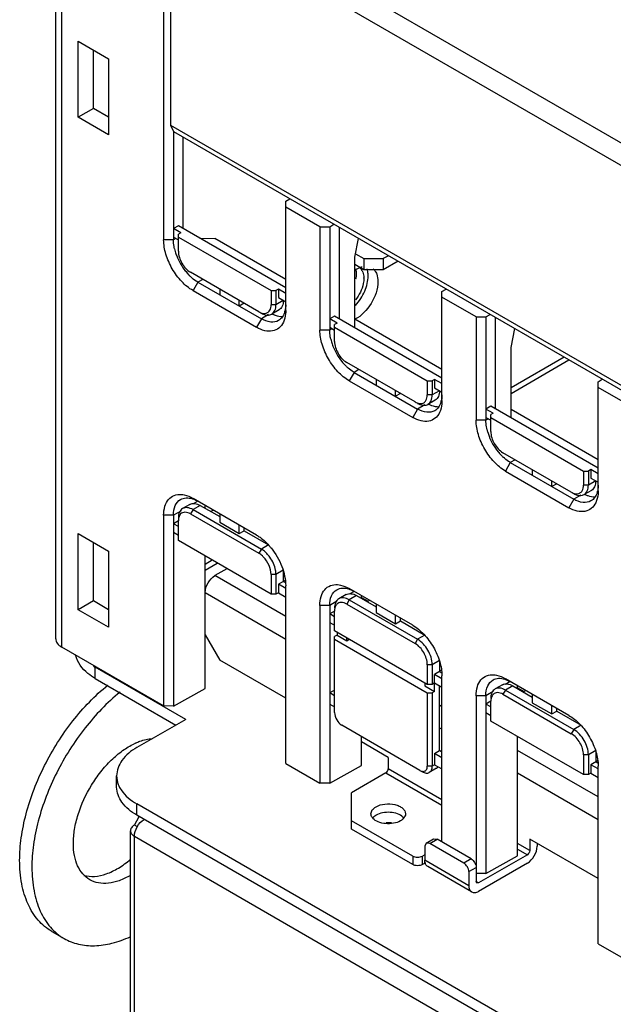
# Model space of a CAD drawing. Header units: millimetres. Extents: x 104 to 805, y 312 to 958.
# Tile 4 of 11: x 104 to 190, y 500 to 643. Entities that reach past the tile are written whole.
import ezdxf

# ---------------------------------------------------------------- set-up
doc = ezdxf.new("R2010")
doc.units = ezdxf.units.MM
doc.header["$LTSCALE"] = 82.53493
doc.layers.get('0').update_dxf_attribs({"linetype": 'CONTINUOUS'})

msp = doc.modelspace()

# ---------------------------------------------------------------- linework, layer by layer
at = {"color": 7, "linetype": 'Continuous'}
for p, q in [((295.49, 565.09), (110.93, 671.64)), ((109.52, 669.19), (294.07, 562.64)), ((109.43, 553.42), (109.43, 658.77)), ((110.31, 552.2), (110.31, 657.53)), ((125.07, 649.01), (125.07, 611.19)), ((126.13, 627.75), (126.13, 648.98)), ((112.7, 628.94), (112.7, 639.97)), ((112.7, 639.97), (117.09, 637.43)), ((114.9, 630.21), (114.9, 638.7)), ((117.09, 637.43), (117.09, 626.41)), ((114.9, 630.21), (112.7, 628.94)), ((117.09, 626.41), (112.7, 628.94)), ((117.09, 628.94), (114.9, 630.21)), ((126.55, 626.84), (126.13, 627.75)), ((209.57, 579.58), (126.13, 627.75)), ((126.49, 626.84), (126.49, 611.19)), ((209.99, 578.67), (126.55, 626.84)), ((127.9, 612.82), (127.9, 626.06)), ((142.75, 616.77), (143.36, 617.14)), ((142.75, 600.98), (142.75, 616.77)), ((147.7, 613.08), (142.75, 615.94)), ((127.2, 613.23), (126.49, 612.82)), ((142.75, 604.25), (127.2, 613.23)), ((149.12, 613.1), (149.72, 613.46)), ((127.55, 612.21), (126.49, 612.82)), ((127.55, 612.21), (127.2, 612)), ((127.2, 609.55), (127.2, 612)), ((147.7, 613.08), (149.12, 613.1)), ((147.7, 613.08), (147.7, 598.12)), ((149.12, 613.1), (149.12, 598.12)), ((150.53, 599.76), (150.53, 612.99)), ((126.49, 611.19), (125.07, 611.19)), ((126.49, 611.59), (127.2, 611.19)), ((126.84, 611.39), (126.49, 611.19)), ((127.2, 611.59), (140.63, 603.84)), ((130.33, 611.42), (132.5, 611.39)), ((142.75, 605.47), (132.5, 611.39)), ((152.78, 608.66), (153.31, 611.39)), ((152.88, 609.17), (154.07, 608.49)), ((152.78, 598.46), (152.78, 608.66)), ((154.07, 606.85), (152.78, 607.6)), ((154.07, 608.49), (154.07, 606.85)), ((154.07, 608.49), (156.89, 608.49)), ((157.62, 608.9), (156.89, 608.49)), ((156.89, 608.49), (156.89, 606.85)), ((159.03, 608.09), (156.89, 606.85)), ((138.86, 600.78), (128.96, 606.49)), ((156.89, 606.85), (154.07, 606.85)), ((130.02, 605.06), (129.32, 603.84)), ((130.73, 605.47), (130.02, 605.06)), ((130.02, 605.06), (139.22, 599.76)), ((129.32, 603.84), (138.51, 598.53)), ((133.21, 604.04), (133.21, 603.23)), ((140.63, 603.84), (140.63, 601.8)), ((140.63, 603.84), (141.34, 603.84)), ((141.69, 604.04), (141.34, 603.84)), ((141.34, 603.84), (141.34, 601.8)), ((141.69, 604.04), (141.69, 602.82)), ((142.75, 603.43), (141.69, 604.04)), ((165.38, 603.71), (165.99, 604.07)), ((165.38, 587.92), (165.38, 603.71)), ((136.03, 601.59), (136.03, 602.41)), ((136.74, 602), (136.03, 601.59)), ((142.4, 602.41), (141.34, 601.8)), ((141.69, 602.82), (142.75, 602.2)), ((170.33, 600.02), (165.38, 602.88)), ((141.34, 601.8), (140.63, 601.8)), ((141.78, 601.04), (140.72, 600.42)), ((171.74, 600.04), (172.35, 600.4)), ((139.22, 599.76), (138.51, 598.53)), ((140.26, 600.36), (139.22, 599.76)), ((149.82, 600.16), (149.12, 599.76)), ((150.18, 599.14), (149.12, 599.76)), ((165.38, 591.18), (149.82, 600.16)), ((150.18, 599.14), (149.82, 598.94)), ((165.38, 592.41), (152.78, 599.69)), ((170.33, 600.02), (171.74, 600.04)), ((170.33, 600.02), (170.33, 585.06)), ((171.74, 600.04), (171.74, 585.06)), ((173.16, 586.69), (173.16, 599.93)), ((149.12, 598.12), (147.7, 598.12)), ((149.12, 598.53), (149.82, 598.12)), ((149.47, 598.33), (149.12, 598.12)), ((149.82, 596.49), (149.82, 598.94)), ((149.82, 598.53), (163.26, 590.77)), ((175.4, 595.6), (175.93, 598.33)), ((175.4, 585.39), (175.4, 595.6)), ((161.49, 587.71), (151.59, 593.43)), ((183.07, 594.21), (175.4, 589.78)), ((175.4, 588.96), (183.78, 593.8)), ((152.65, 592), (151.94, 590.77)), ((153.36, 592.41), (152.65, 592)), ((152.65, 592), (161.84, 586.69)), ((151.94, 590.77), (161.14, 585.47)), ((155.83, 590.98), (155.83, 590.16)), ((163.26, 590.77), (163.26, 588.73)), ((163.26, 590.77), (163.97, 590.77)), ((164.32, 590.98), (163.97, 590.77)), ((163.97, 590.77), (163.97, 588.73)), ((164.32, 590.98), (164.32, 589.75)), ((165.38, 590.37), (164.32, 590.98)), ((188.01, 590.65), (188.61, 591.01)), ((188.01, 574.85), (188.01, 590.65)), ((158.66, 588.53), (158.66, 589.34)), ((165.03, 589.34), (163.97, 588.73)), ((164.32, 589.75), (165.38, 589.14)), ((192.96, 586.96), (188.01, 589.82)), ((159.37, 588.94), (158.66, 588.53)), ((163.97, 588.73), (163.26, 588.73)), ((164.4, 587.97), (163.34, 587.36)), ((161.84, 586.69), (161.14, 585.47)), ((162.89, 587.3), (161.84, 586.69)), ((172.45, 587.1), (171.74, 586.69)), ((172.8, 586.08), (171.74, 586.69)), ((188.01, 578.12), (172.45, 587.1)), ((188.01, 579.35), (175.4, 586.62)), ((171.74, 585.06), (170.33, 585.06)), ((171.74, 585.47), (172.45, 585.06)), ((172.1, 585.26), (171.74, 585.06)), ((172.8, 586.08), (172.45, 585.88)), ((172.45, 583.43), (172.45, 585.88)), ((172.45, 585.47), (185.89, 577.71)), ((184.12, 574.65), (174.22, 580.36)), ((175.99, 579.34), (175.28, 578.93)), ((175.28, 578.93), (174.57, 577.71)), ((174.57, 577.71), (183.76, 572.4)), ((175.28, 578.93), (184.47, 573.63)), ((178.46, 577.91), (178.46, 577.1)), ((185.89, 577.71), (185.89, 575.67)), ((185.89, 577.71), (186.59, 577.71)), ((186.95, 577.91), (186.59, 577.71)), ((186.59, 577.71), (186.59, 575.67)), ((186.95, 577.91), (186.95, 576.69)), ((188.01, 577.3), (186.95, 577.91)), ((181.29, 575.46), (181.29, 576.28)), ((187.65, 576.28), (186.59, 575.67)), ((186.95, 576.69), (188.01, 576.08)), ((182, 575.87), (181.29, 575.46)), ((186.59, 575.67), (185.89, 575.67)), ((187.03, 574.91), (185.97, 574.3)), ((138.51, 568.44), (129.32, 573.75)), ((130.02, 573.34), (129.33, 572.94)), ((184.47, 573.63), (183.76, 572.4)), ((185.52, 574.23), (184.47, 573.63)), ((127.54, 571.9), (126.49, 571.3)), ((128.88, 572.88), (127.82, 572.26)), ((129.32, 572.12), (128.96, 571.5)), ((130.38, 572.73), (129.32, 572.12)), ((129.32, 572.12), (139.22, 566.4)), ((130.38, 572.73), (133.21, 571.1)), ((131.08, 572.32), (131.08, 572.73)), ((132.28, 572.04), (131.92, 571.84)), ((125.07, 571.3), (125.07, 543.68)), ((126.49, 571.3), (125.07, 571.3)), ((126.49, 571.3), (126.49, 543.67)), ((127.2, 570.48), (126.49, 570.08)), ((127.2, 567.63), (127.2, 570.48)), ((128.96, 571.5), (138.86, 565.79)), ((133.21, 571.5), (133.21, 570.28)), ((127.2, 569.67), (126.49, 570.08)), ((133.21, 570.28), (136.03, 568.65)), ((136.03, 568.65), (136.03, 569.87)), ((136.03, 568.65), (136.74, 569.05)), ((136.74, 569.05), (136.74, 569.46)), ((136.74, 569.05), (140.28, 567.01)), ((112.7, 557.62), (112.7, 568.65)), ((112.7, 568.65), (117.09, 566.11)), ((126.49, 568.85), (127.2, 568.44)), ((140.63, 559.87), (127.2, 567.63)), ((114.9, 558.89), (114.9, 567.38)), ((139.22, 566.4), (138.86, 565.79)), ((140.28, 567.01), (139.22, 566.4)), ((117.09, 566.11), (117.09, 555.09)), ((131.08, 546.23), (131.08, 565.38)), ((132.11, 564.79), (131.08, 564.19)), ((131.08, 563.37), (132.82, 564.38)), ((134.24, 563.56), (132.5, 562.56)), ((142.4, 563.34), (141.34, 562.73)), ((142.4, 563.34), (142.4, 561.71)), ((142.75, 556.64), (132.5, 562.56)), ((140.63, 562.73), (140.63, 559.87)), ((141.34, 562.73), (140.63, 562.73)), ((141.34, 562.73), (141.34, 559.87)), ((142.75, 561.91), (141.69, 561.3)), ((141.69, 561.3), (141.69, 560.07)), ((142.75, 560.69), (141.69, 561.3)), ((142.75, 561.5), (142.4, 561.71)), ((142.75, 535.35), (142.75, 561.09)), ((161.14, 555.38), (151.94, 560.69)), ((131.08, 560.11), (142.75, 553.37)), ((141.34, 559.87), (140.63, 559.87)), ((141.69, 560.07), (141.34, 559.87)), ((141.69, 560.07), (142.75, 559.46)), ((151.51, 559.81), (150.44, 559.2)), ((151.94, 559.05), (151.59, 558.44)), ((153.01, 559.66), (151.94, 559.05)), ((151.94, 559.05), (161.84, 553.34)), ((152.65, 560.28), (151.96, 559.88)), ((153.01, 559.66), (155.83, 558.03)), ((153.71, 559.26), (153.71, 559.66)), ((153.71, 559.39), (154.67, 558.84)), ((114.9, 558.89), (112.7, 557.62)), ((117.09, 555.09), (112.7, 557.62)), ((117.09, 557.62), (114.9, 558.89)), ((147.7, 558.24), (147.7, 532.5)), ((149.12, 558.24), (147.7, 558.24)), ((150.16, 558.84), (149.12, 558.24)), ((149.12, 558.24), (149.12, 532.48)), ((151.59, 558.44), (161.49, 552.72)), ((154.91, 558.97), (154.55, 558.78)), ((155.83, 558.44), (155.83, 557.22)), ((149.82, 557.42), (149.12, 557.01)), ((149.82, 556.6), (149.12, 557.01)), ((149.82, 554.56), (149.82, 557.42)), ((155.83, 557.22), (158.66, 555.58)), ((158.66, 555.58), (158.66, 556.81)), ((159.37, 555.99), (159.37, 556.4)), ((149.12, 555.79), (149.82, 555.38)), ((158.66, 555.58), (159.37, 555.99)), ((159.37, 555.99), (162.9, 553.95)), ((131.08, 553.98), (133.21, 550.31)), ((163.26, 546.81), (149.82, 554.56)), ((150.18, 553.95), (149.82, 553.75)), ((149.82, 542.72), (149.82, 553.75)), ((149.82, 553.34), (163.26, 545.58)), ((150.18, 554.36), (150.18, 553.95)), ((150.18, 553.95), (151.59, 553.13)), ((151.59, 553.13), (151.59, 553.54)), ((151.59, 553.13), (151.94, 553.34)), ((161.84, 553.34), (161.49, 552.72)), ((162.9, 553.95), (161.84, 553.34)), ((125.07, 543.68), (110.31, 552.2)), ((115.17, 547.66), (115.17, 549.29)), ((128.26, 541.74), (115.17, 549.29)), ((142.75, 544.8), (133.21, 550.31)), ((163.26, 549.66), (163.26, 546.81)), ((163.97, 549.66), (163.26, 549.66)), ((165.03, 550.28), (163.97, 549.66)), ((163.97, 549.66), (163.97, 546.81)), ((165.03, 550.28), (165.03, 548.64)), ((115.17, 547.66), (126.84, 540.92)), ((165.38, 548.85), (164.32, 548.23)), ((164.32, 545.78), (164.32, 548.23)), ((165.38, 547.62), (164.32, 548.23)), ((165.38, 548.44), (165.03, 548.64)), ((165.38, 523.98), (165.38, 548.03)), ((183.76, 542.31), (174.57, 547.62)), ((126.49, 543.67), (131.08, 546.23)), ((162.9, 547.01), (162.9, 546.6)), ((162.9, 546.6), (164.32, 545.78)), ((163.97, 546.81), (163.26, 546.81)), ((164.32, 547.01), (163.97, 546.81)), ((164.32, 547.01), (165.38, 546.4)), ((165.03, 537.21), (165.03, 546.6)), ((174.13, 546.75), (173.07, 546.14)), ((175.63, 546.6), (174.57, 545.99)), ((175.28, 547.21), (174.58, 546.81)), ((175.63, 546.6), (178.46, 544.97)), ((176.34, 546.19), (176.34, 546.6)), ((176.34, 546.33), (177.29, 545.78)), ((149.82, 545.99), (149.12, 545.58)), ((149.82, 545.17), (149.12, 545.58)), ((163.26, 545.58), (163.26, 534.97)), ((163.26, 545.58), (163.97, 545.58)), ((164.32, 545.78), (163.97, 545.58)), ((163.97, 545.58), (163.97, 534.97)), ((170.33, 545.17), (170.33, 518.26)), ((171.74, 545.17), (170.33, 545.17)), ((172.79, 545.78), (171.74, 545.17)), ((171.74, 545.17), (171.74, 519.42)), ((174.57, 545.99), (174.22, 545.38)), ((174.22, 545.38), (184.12, 539.66)), ((174.57, 545.99), (184.47, 540.27)), ((177.54, 545.91), (177.17, 545.71)), ((178.46, 545.38), (178.46, 544.15)), ((126.49, 543.67), (125.07, 543.68)), ((149.12, 543.95), (149.82, 543.54)), ((165.38, 543.57), (165.03, 543.78)), ((172.45, 544.36), (171.74, 543.95)), ((172.45, 543.54), (171.74, 543.95)), ((172.45, 541.5), (172.45, 544.36)), ((178.46, 544.15), (181.29, 542.52)), ((181.29, 542.52), (181.29, 543.74)), ((171.74, 542.72), (172.45, 542.31)), ((181.29, 542.52), (182, 542.93)), ((182, 542.93), (182, 543.34)), ((182, 542.93), (185.53, 540.89)), ((128.26, 541.74), (121.19, 537.65)), ((162.2, 534.35), (150.88, 540.89)), ((165.03, 540.51), (165.38, 540.31)), ((185.89, 533.74), (172.45, 541.5)), ((185.53, 540.89), (184.47, 540.27)), ((153.71, 535.04), (153.71, 539.25)), ((176.34, 521.98), (176.34, 539.25)), ((184.47, 540.27), (184.12, 539.66)), ((157.6, 536.23), (153.71, 538.47)), ((157.6, 536.23), (157.6, 534.59)), ((164.32, 536.8), (165.03, 537.21)), ((164.32, 536.8), (164.32, 535.17)), ((165.38, 536.19), (164.32, 536.8)), ((165.38, 537.01), (165.03, 537.21)), ((188.01, 530.51), (176.34, 537.25)), ((185.89, 536.6), (185.89, 533.74)), ((186.59, 536.6), (185.89, 536.6)), ((187.65, 537.21), (186.59, 536.6)), ((186.59, 536.6), (186.59, 533.74)), ((187.65, 537.21), (187.65, 535.58)), ((142.75, 535.35), (147.7, 532.5)), ((149.12, 532.48), (153.71, 535.04)), ((163.97, 534.97), (163.26, 534.97)), ((164.32, 535.17), (163.97, 534.97)), ((164.32, 535.17), (165.38, 534.56)), ((188.01, 535.78), (186.95, 535.17)), ((186.95, 535.17), (186.95, 533.95)), ((188.01, 534.56), (186.95, 535.17)), ((188.01, 535.37), (187.65, 535.58)), ((188.01, 509.23), (188.01, 534.97)), ((118.26, 531.94), (118.26, 533.57)), ((157.25, 533.98), (152.3, 531.12)), ((157.25, 533.98), (165.38, 529.29)), ((165.38, 530.1), (157.6, 534.59)), ((162.2, 534.35), (162.55, 534.15)), ((164.61, 534.66), (163.55, 534.05)), ((176.34, 533.98), (188.01, 527.24)), ((186.59, 533.74), (185.89, 533.74)), ((186.95, 533.95), (186.59, 533.74)), ((186.95, 533.95), (188.01, 533.33)), ((149.12, 532.48), (147.7, 532.5)), ((152.3, 525.82), (152.3, 531.12)), ((121.19, 527.86), (121.19, 529.49)), ((254.12, 452.74), (121.19, 529.49)), ((120.83, 526.43), (121.54, 527.65)), ((255.89, 450.09), (121.19, 527.86)), ((121.26, 526.18), (120.83, 526.43)), ((161.14, 521.94), (152.3, 527.04)), ((120.25, 476.21), (120.25, 525.61)), ((161.14, 520.71), (152.3, 525.82)), ((120.83, 464.78), (120.83, 524.8)), ((120.83, 524.8), (181.29, 489.89)), ((163.11, 523.82), (162.9, 523.37)), ((163.11, 523.82), (164.17, 524.44)), ((163.61, 523.77), (163.11, 523.82)), ((163.61, 523.77), (164.67, 524.39)), ((168.56, 520.92), (163.61, 523.77)), ((164.17, 524.44), (164.67, 524.39)), ((169.62, 521.53), (164.67, 524.39)), ((178.11, 522.75), (176.34, 523.77)), ((178.11, 524.39), (178.11, 522.75)), ((188.01, 518.67), (178.11, 524.39)), ((179.17, 523.77), (179.17, 523.37)), ((162.9, 522.14), (162.55, 521.94)), ((162.9, 523.37), (162.9, 521.33)), ((177.75, 522.14), (170.68, 518.06)), ((171.74, 519.42), (176.34, 521.98)), ((176.34, 522.96), (177.75, 522.14)), ((161.14, 521.94), (161.14, 520.71)), ((162.55, 520.71), (162.55, 521.94)), ((163.02, 520.98), (162.55, 520.71)), ((169.27, 517.65), (162.9, 521.33)), ((169.62, 521.53), (168.56, 520.92)), ((177.75, 520.92), (170.68, 516.83)), ((169.68, 516.74), (163.32, 520.41)), ((169.27, 519.69), (170.33, 520.3)), ((169.27, 519.69), (169.27, 517.65)), ((171.74, 519.42), (170.33, 519.43)), ((170.43, 518.03), (170.33, 518.26)), ((170.68, 518.06), (170.33, 518.26)), ((170.68, 518.06), (170.43, 518.03)), ((108.87, 511.02), (110.64, 510)), ((188.01, 509.23), (192.96, 506.37))]:
    msp.add_line(p, q, dxfattribs=at)
for centre, radius, start, end in [((133.58, 611.5), 7.12, 193.0137, 196.4098), ((134.19, 611.68), 7.76, 196.4209, 201.2416), ((134.9, 611.96), 8.52, 201.2606, 218.7397), ((134.31, 611.49), 7.76, 218.7587, 223.5792), ((133.84, 611.05), 7.12, 223.5903, 226.9865), ((155.18, 603.19), 4.35, 120.2325, 123.67), ((152.5, 606), 1.5, 28.6218, 33.3745), ((154.1, 605.61), 1.93, 27.4839, 31.2152), ((150.91, 605.63), 3.16, 359.9958, 1.469), ((142.81, 604.34), 4.35, 241.6936, 243.4728), ((139.64, 601.61), 3.09, 343.6301, 347.4508), ((156.21, 598.44), 7.12, 193.0137, 196.4098), ((156.82, 598.62), 7.76, 196.4209, 201.2416), ((157.53, 598.9), 8.52, 201.2606, 218.7397), ((156.93, 598.42), 7.76, 218.7587, 223.5792), ((156.47, 597.98), 7.12, 223.5903, 226.9865), ((162.27, 588.55), 3.09, 343.6301, 347.4508), ((165.44, 591.28), 4.35, 241.6936, 243.4728), ((178.83, 585.37), 7.12, 193.0137, 196.4098), ((179.45, 585.55), 7.76, 196.4209, 201.2416), ((180.15, 585.83), 8.52, 201.2606, 218.7397), ((179.56, 585.36), 7.76, 218.7587, 223.5792), ((179.1, 584.92), 7.12, 223.5903, 226.9865), ((184.9, 575.48), 3.09, 343.6301, 347.4508), ((188.07, 578.21), 4.35, 241.6936, 243.4728), ((133.16, 560.56), 9.58, 38.7691, 40.0674), ((119.69, 557.11), 9.03, 237.9202, 240.0096), ((124.83, 529.83), 9.3, 114.2567, 115.6493), ((162.7, 534.71), 0.498, 300.0034, 303.8252), ((164.27, 535.25), 0.674, 300.0084, 306.5829), ((157.6, 522.12), 4.64, 89.7819, 93.4424), ((157.6, 522.13), 4.63, 84.043, 89.7857), ((158.68, 526.48), 1.53, 43.0952, 46.9013), ((158.77, 526.56), 1.41, 41.2022, 43.0689)]:
    msp.add_arc(centre, radius, start, end, dxfattribs=at)
for points, knots in [([(129.32, 603.84), (128.71, 604.19), (127.57, 605.14), (126.24, 606.96), (125.34, 609.02), (125.07, 610.49), (125.07, 611.19)], [0, 0, 0, 0, 0.23724, 0.499999, 0.762759, 1, 1, 1, 1]), ([(126.64, 609.9), (126.62, 610.01), (126.53, 610.43), (126.49, 610.87), (126.49, 611.19)], [0, 0, 0, 0, 0.261668, 1, 1, 1, 1]), ([(127.2, 609.55), (127.2, 608.95), (127.61, 607.75), (128.44, 606.79), (128.96, 606.49)], [0, 0, 0, 0, 0.500001, 1, 1, 1, 1]), ([(153.82, 606.72), (153.86, 606.65), (154, 606.33), (154.06, 605.98), (154.06, 605.71)], [0, 0, 0, 0, 0.229246, 1, 1, 1, 1]), ([(154.68, 605.99), (154.68, 606.07), (154.67, 606.41), (154.62, 606.75), (154.54, 606.98)], [0, 0, 0, 0, 0.26542, 1, 1, 1, 1]), ([(155.81, 606.5), (155.86, 606.41), (156.04, 605.99), (156.1, 605.52), (156.1, 605.17)], [0, 0, 0, 0, 0.228687, 1, 1, 1, 1]), ([(130.02, 605.06), (129.93, 605.11), (129.57, 605.34), (129.23, 605.62), (128.99, 605.84)], [0, 0, 0, 0, 0.237905, 1, 1, 1, 1]), ([(156.1, 605.17), (156.1, 604.05), (155.32, 601.88), (153.75, 600.16), (152.77, 599.69)], [0, 0, 0, 0, 0.505206, 1, 1, 1, 1]), ([(154.07, 605.63), (154.07, 605.37), (153.93, 604.23), (153.4, 603.17), (152.86, 602.48)], [0, 0, 0, 0, 0.229087, 1, 1, 1, 1]), ([(152.87, 601.69), (153.42, 602.3), (154.28, 603.66), (154.68, 605.23), (154.68, 605.99)], [0, 0, 0, 0, 0.520195, 1, 1, 1, 1]), ([(142.4, 602.41), (142.4, 602.12), (142.33, 601.59), (141.98, 601.15), (141.78, 601.04)], [0, 0, 0, 0, 0.550834, 1, 1, 1, 1]), ([(138.86, 600.78), (138.95, 600.72), (139.27, 600.57), (139.66, 600.5), (139.9, 600.57)], [0, 0, 0, 0, 0.286031, 1, 1, 1, 1]), ([(139.22, 600.57), (139.32, 600.51), (139.7, 600.32), (140.17, 600.24), (140.46, 600.32)], [0, 0, 0, 0, 0.285996, 1, 1, 1, 1]), ([(140.29, 600.79), (140.35, 600.85), (140.57, 601.14), (140.63, 601.52), (140.63, 601.8)], [0, 0, 0, 0, 0.221496, 1, 1, 1, 1]), ([(140.72, 600.42), (140.92, 600.54), (141.27, 600.98), (141.34, 601.51), (141.34, 601.8)], [0, 0, 0, 0, 0.449175, 1, 1, 1, 1]), ([(140.87, 600.44), (140.99, 600.38), (141.45, 600.18), (141.95, 600.07), (142.32, 600.09)], [0, 0, 0, 0, 0.274408, 1, 1, 1, 1]), ([(142.61, 600.74), (142.53, 600.48), (142.32, 600), (141.93, 599.63), (141.72, 599.51)], [0, 0, 0, 0, 0.526061, 1, 1, 1, 1]), ([(142.75, 600.98), (142.75, 600.82), (142.73, 600.23), (142.59, 599.64), (142.41, 599.25)], [0, 0, 0, 0, 0.272086, 1, 1, 1, 1]), ([(142.75, 601.8), (142.75, 601.72), (142.75, 601.43), (142.71, 601.15), (142.66, 600.94)], [0, 0, 0, 0, 0.261226, 1, 1, 1, 1]), ([(142.41, 599.25), (142.26, 598.93), (141.84, 598.34), (140.82, 597.9), (139.64, 597.98), (138.89, 598.31), (138.51, 598.53)], [0, 0, 0, 0, 0.23518, 0.459387, 0.707513, 1, 1, 1, 1]), ([(141.72, 599.51), (141.38, 599.31), (140.46, 599.17), (139.63, 599.52), (139.22, 599.76)], [0, 0, 0, 0, 0.449217, 1, 1, 1, 1]), ([(151.94, 590.77), (151.34, 591.12), (150.2, 592.08), (148.87, 593.9), (147.96, 595.96), (147.7, 597.43), (147.7, 598.12)], [0, 0, 0, 0, 0.23724, 0.499999, 0.762759, 1, 1, 1, 1]), ([(149.27, 596.83), (149.25, 596.94), (149.16, 597.37), (149.12, 597.8), (149.12, 598.12)], [0, 0, 0, 0, 0.261668, 1, 1, 1, 1]), ([(149.82, 596.49), (149.82, 595.88), (150.24, 594.69), (151.07, 593.73), (151.59, 593.43)], [0, 0, 0, 0, 0.500001, 1, 1, 1, 1]), ([(152.65, 592), (152.56, 592.05), (152.19, 592.28), (151.85, 592.55), (151.61, 592.78)], [0, 0, 0, 0, 0.237905, 1, 1, 1, 1]), ([(165.03, 589.34), (165.03, 589.06), (164.96, 588.53), (164.61, 588.09), (164.4, 587.97)], [0, 0, 0, 0, 0.550834, 1, 1, 1, 1]), ([(161.49, 587.71), (161.58, 587.66), (161.9, 587.5), (162.28, 587.44), (162.53, 587.5)], [0, 0, 0, 0, 0.286031, 1, 1, 1, 1]), ([(162.92, 587.73), (162.98, 587.78), (163.19, 588.07), (163.26, 588.45), (163.26, 588.73)], [0, 0, 0, 0, 0.221496, 1, 1, 1, 1]), ([(163.34, 587.36), (163.55, 587.48), (163.9, 587.91), (163.97, 588.45), (163.97, 588.73)], [0, 0, 0, 0, 0.449175, 1, 1, 1, 1]), ([(165.24, 587.67), (165.16, 587.41), (164.95, 586.93), (164.56, 586.57), (164.34, 586.44)], [0, 0, 0, 0, 0.526061, 1, 1, 1, 1]), ([(165.38, 587.92), (165.38, 587.76), (165.35, 587.16), (165.22, 586.57), (165.04, 586.18)], [0, 0, 0, 0, 0.272086, 1, 1, 1, 1]), ([(165.38, 588.73), (165.38, 588.66), (165.37, 588.37), (165.34, 588.08), (165.29, 587.87)], [0, 0, 0, 0, 0.261226, 1, 1, 1, 1]), ([(165.04, 586.18), (164.88, 585.86), (164.46, 585.28), (163.45, 584.83), (162.27, 584.92), (161.52, 585.25), (161.14, 585.47)], [0, 0, 0, 0, 0.23518, 0.459387, 0.707513, 1, 1, 1, 1]), ([(161.84, 587.51), (161.95, 587.45), (162.33, 587.26), (162.79, 587.18), (163.09, 587.26)], [0, 0, 0, 0, 0.285996, 1, 1, 1, 1]), ([(164.34, 586.44), (164.01, 586.25), (163.08, 586.11), (162.26, 586.45), (161.84, 586.69)], [0, 0, 0, 0, 0.449217, 1, 1, 1, 1]), ([(163.5, 587.38), (163.62, 587.32), (164.07, 587.12), (164.58, 587.01), (164.94, 587.03)], [0, 0, 0, 0, 0.274408, 1, 1, 1, 1]), ([(174.57, 577.71), (173.97, 578.06), (172.83, 579.02), (171.5, 580.84), (170.59, 582.9), (170.33, 584.36), (170.33, 585.06)], [0, 0, 0, 0, 0.23724, 0.499999, 0.762759, 1, 1, 1, 1]), ([(171.9, 583.77), (171.87, 583.88), (171.79, 584.3), (171.74, 584.74), (171.74, 585.06)], [0, 0, 0, 0, 0.261668, 1, 1, 1, 1]), ([(172.45, 583.43), (172.45, 582.82), (172.86, 581.62), (173.69, 580.67), (174.22, 580.36)], [0, 0, 0, 0, 0.500001, 1, 1, 1, 1]), ([(175.28, 578.93), (175.19, 578.99), (174.82, 579.22), (174.48, 579.49), (174.24, 579.71)], [0, 0, 0, 0, 0.237905, 1, 1, 1, 1]), ([(187.65, 576.28), (187.65, 575.99), (187.58, 575.46), (187.23, 575.02), (187.03, 574.91)], [0, 0, 0, 0, 0.550834, 1, 1, 1, 1]), ([(185.55, 574.66), (185.6, 574.72), (185.82, 575.01), (185.89, 575.39), (185.89, 575.67)], [0, 0, 0, 0, 0.221496, 1, 1, 1, 1]), ([(185.97, 574.3), (186.17, 574.41), (186.52, 574.85), (186.59, 575.38), (186.59, 575.67)], [0, 0, 0, 0, 0.449175, 1, 1, 1, 1]), ([(188.01, 574.85), (188.01, 574.69), (187.98, 574.1), (187.85, 573.51), (187.66, 573.12)], [0, 0, 0, 0, 0.272086, 1, 1, 1, 1]), ([(188.01, 575.67), (188.01, 575.59), (188, 575.31), (187.96, 575.02), (187.92, 574.81)], [0, 0, 0, 0, 0.261226, 1, 1, 1, 1]), ([(125.07, 571.3), (125.07, 571.74), (125.17, 572.56), (125.68, 573.62), (126.58, 574.27), (127.29, 574.35), (127.64, 574.32)], [0, 0, 0, 0, 0.292489, 0.540616, 0.764822, 1, 1, 1, 1]), ([(126.49, 571.3), (126.49, 571.78), (126.6, 572.66), (127.19, 573.39), (127.52, 573.59)], [0, 0, 0, 0, 0.550785, 1, 1, 1, 1]), ([(127.52, 573.59), (127.76, 573.73), (128.35, 573.89), (128.94, 573.79), (129.24, 573.69)], [0, 0, 0, 0, 0.46884, 1, 1, 1, 1]), ([(127.64, 574.32), (127.78, 574.31), (128.37, 574.22), (128.92, 573.98), (129.32, 573.75)], [0, 0, 0, 0, 0.229485, 1, 1, 1, 1]), ([(129.24, 573.69), (129.3, 573.67), (129.57, 573.58), (129.83, 573.45), (130.02, 573.34)], [0, 0, 0, 0, 0.238961, 1, 1, 1, 1]), ([(184.12, 574.65), (184.21, 574.6), (184.53, 574.44), (184.91, 574.37), (185.16, 574.44)], [0, 0, 0, 0, 0.286031, 1, 1, 1, 1]), ([(184.47, 574.44), (184.58, 574.38), (184.96, 574.19), (185.42, 574.11), (185.72, 574.19)], [0, 0, 0, 0, 0.285996, 1, 1, 1, 1]), ([(186.97, 573.38), (186.63, 573.19), (185.71, 573.05), (184.89, 573.39), (184.47, 573.63)], [0, 0, 0, 0, 0.449217, 1, 1, 1, 1]), ([(186.12, 574.32), (186.25, 574.25), (186.7, 574.05), (187.21, 573.95), (187.57, 573.96)], [0, 0, 0, 0, 0.274408, 1, 1, 1, 1]), ([(187.87, 574.61), (187.79, 574.35), (187.57, 573.87), (187.18, 573.5), (186.97, 573.38)], [0, 0, 0, 0, 0.526061, 1, 1, 1, 1]), ([(127.82, 572.26), (127.61, 572.15), (127.27, 571.71), (127.2, 571.18), (127.2, 570.89)], [0, 0, 0, 0, 0.449175, 1, 1, 1, 1]), ([(129.32, 572.12), (129.07, 572.26), (128.57, 572.47), (128.02, 572.38), (127.82, 572.26)], [0, 0, 0, 0, 0.550823, 1, 1, 1, 1]), ([(128.88, 572.88), (129.08, 572.99), (129.63, 573.08), (130.13, 572.87), (130.38, 572.73)], [0, 0, 0, 0, 0.449168, 1, 1, 1, 1]), ([(187.66, 573.12), (187.51, 572.8), (187.09, 572.22), (186.08, 571.77), (184.9, 571.85), (184.14, 572.18), (183.76, 572.4)], [0, 0, 0, 0, 0.23518, 0.459387, 0.707513, 1, 1, 1, 1]), ([(127.53, 571.49), (127.48, 571.43), (127.26, 571.14), (127.2, 570.76), (127.2, 570.48)], [0, 0, 0, 0, 0.221496, 1, 1, 1, 1]), ([(128.96, 571.5), (128.72, 571.64), (128.32, 571.79), (127.81, 571.7), (127.61, 571.57), (127.53, 571.49)], [0, 0, 0, 0, 0.547832, 0.777868, 1, 1, 1, 1]), ([(138.51, 568.44), (138.69, 568.34), (139.42, 567.86), (140.06, 567.24), (140.49, 566.73)], [0, 0, 0, 0, 0.233053, 1, 1, 1, 1]), ([(140.01, 565.76), (139.95, 565.83), (139.71, 566.07), (139.43, 566.28), (139.22, 566.4)], [0, 0, 0, 0, 0.263962, 1, 1, 1, 1]), ([(140.63, 566.56), (141.28, 565.75), (142.29, 564.01), (142.75, 562.04), (142.75, 561.09)], [0, 0, 0, 0, 0.52278, 1, 1, 1, 1]), ([(139.53, 565.25), (139.48, 565.3), (139.28, 565.51), (139.05, 565.68), (138.86, 565.79)], [0, 0, 0, 0, 0.264041, 1, 1, 1, 1]), ([(140.63, 562.73), (140.63, 563.17), (140.38, 564.1), (139.87, 564.9), (139.53, 565.25)], [0, 0, 0, 0, 0.480912, 1, 1, 1, 1]), ([(141.34, 562.73), (141.34, 562.93), (141.24, 563.81), (140.86, 564.65), (140.46, 565.21)], [0, 0, 0, 0, 0.228782, 1, 1, 1, 1]), ([(131.08, 560.11), (131.08, 560.59), (131.42, 561.55), (132.08, 562.32), (132.5, 562.56)], [0, 0, 0, 0, 0.500002, 1, 1, 1, 1]), ([(147.7, 558.24), (147.7, 558.67), (147.79, 559.49), (148.31, 560.55), (149.2, 561.21), (149.92, 561.28), (150.27, 561.25)], [0, 0, 0, 0, 0.292489, 0.540616, 0.764822, 1, 1, 1, 1]), ([(149.12, 558.24), (149.12, 558.71), (149.23, 559.6), (149.81, 560.33), (150.15, 560.52)], [0, 0, 0, 0, 0.550785, 1, 1, 1, 1]), ([(150.15, 560.52), (150.39, 560.66), (150.98, 560.82), (151.57, 560.72), (151.86, 560.63)], [0, 0, 0, 0, 0.46884, 1, 1, 1, 1]), ([(150.27, 561.25), (150.41, 561.24), (150.99, 561.15), (151.55, 560.91), (151.94, 560.69)], [0, 0, 0, 0, 0.229485, 1, 1, 1, 1]), ([(151.86, 560.63), (151.93, 560.61), (152.2, 560.51), (152.46, 560.39), (152.65, 560.28)], [0, 0, 0, 0, 0.238961, 1, 1, 1, 1]), ([(150.44, 559.2), (150.24, 559.08), (149.89, 558.65), (149.82, 558.11), (149.82, 557.83)], [0, 0, 0, 0, 0.449175, 1, 1, 1, 1]), ([(151.94, 559.05), (151.7, 559.2), (151.2, 559.4), (150.65, 559.32), (150.44, 559.2)], [0, 0, 0, 0, 0.550823, 1, 1, 1, 1]), ([(151.51, 559.81), (151.71, 559.93), (152.26, 560.01), (152.76, 559.81), (153.01, 559.66)], [0, 0, 0, 0, 0.449168, 1, 1, 1, 1]), ([(150.16, 558.42), (150.11, 558.37), (149.89, 558.08), (149.82, 557.7), (149.82, 557.42)], [0, 0, 0, 0, 0.221496, 1, 1, 1, 1]), ([(151.59, 558.44), (151.35, 558.58), (150.95, 558.73), (150.44, 558.64), (150.24, 558.51), (150.16, 558.42)], [0, 0, 0, 0, 0.547832, 0.777868, 1, 1, 1, 1]), ([(161.14, 555.38), (161.74, 555.03), (162.88, 554.07), (164.21, 552.25), (165.12, 550.19), (165.38, 548.73), (165.38, 548.03)], [0, 0, 0, 0, 0.23724, 0.499999, 0.762759, 1, 1, 1, 1]), ([(109.43, 553.42), (109.43, 553.19), (109.64, 552.67), (110.06, 552.35), (110.31, 552.2)], [0, 0, 0, 0, 0.446671, 1, 1, 1, 1]), ([(163.97, 549.66), (163.97, 550.39), (163.47, 551.83), (162.47, 552.97), (161.84, 553.34)], [0, 0, 0, 0, 0.500001, 1, 1, 1, 1]), ([(163.26, 549.66), (163.26, 550.27), (162.84, 551.47), (162.02, 552.42), (161.49, 552.72)], [0, 0, 0, 0, 0.500001, 1, 1, 1, 1]), ([(115.17, 547.66), (114.8, 547.87), (113.57, 548.69), (112.54, 549.99), (112.32, 551.03)], [0, 0, 0, 0, 0.288115, 1, 1, 1, 1]), ([(170.33, 545.17), (170.33, 545.61), (170.42, 546.43), (170.94, 547.49), (171.83, 548.15), (172.55, 548.22), (172.9, 548.19)], [0, 0, 0, 0, 0.292489, 0.540616, 0.764822, 1, 1, 1, 1]), ([(172.78, 547.46), (173.02, 547.6), (173.6, 547.76), (174.19, 547.66), (174.49, 547.57)], [0, 0, 0, 0, 0.46884, 1, 1, 1, 1]), ([(172.9, 548.19), (173.03, 548.18), (173.62, 548.09), (174.18, 547.85), (174.57, 547.62)], [0, 0, 0, 0, 0.229485, 1, 1, 1, 1]), ([(104.21, 521.32), (104.21, 522.42), (104.39, 524.68), (105.35, 529.36), (107.62, 535.2), (111.63, 541.55), (115.1, 545.18), (116.98, 546.71)], [0, 0, 0, 0, 0.112263, 0.232545, 0.48917, 0.751692, 1, 1, 1, 1]), ([(171.74, 545.17), (171.74, 545.65), (171.86, 546.54), (172.44, 547.27), (172.78, 547.46)], [0, 0, 0, 0, 0.550785, 1, 1, 1, 1]), ([(174.57, 545.99), (174.32, 546.13), (173.83, 546.34), (173.27, 546.25), (173.07, 546.14)], [0, 0, 0, 0, 0.550823, 1, 1, 1, 1]), ([(174.13, 546.75), (174.34, 546.87), (174.89, 546.95), (175.38, 546.74), (175.63, 546.6)], [0, 0, 0, 0, 0.449168, 1, 1, 1, 1]), ([(174.49, 547.57), (174.56, 547.55), (174.83, 547.45), (175.09, 547.32), (175.28, 547.21)], [0, 0, 0, 0, 0.238961, 1, 1, 1, 1]), ([(118.75, 545.68), (116.87, 544.16), (113.4, 540.53), (109.39, 534.18), (107.12, 528.34), (106.16, 523.66), (105.98, 521.4), (105.98, 520.3)], [0, 0, 0, 0, 0.248308, 0.51083, 0.767455, 0.887737, 1, 1, 1, 1]), ([(173.07, 546.14), (172.87, 546.02), (172.52, 545.58), (172.45, 545.05), (172.45, 544.76)], [0, 0, 0, 0, 0.449175, 1, 1, 1, 1]), ([(172.79, 545.36), (172.73, 545.3), (172.51, 545.01), (172.45, 544.64), (172.45, 544.36)], [0, 0, 0, 0, 0.221496, 1, 1, 1, 1]), ([(174.22, 545.38), (173.98, 545.52), (173.58, 545.67), (173.07, 545.58), (172.87, 545.44), (172.79, 545.36)], [0, 0, 0, 0, 0.547832, 0.777868, 1, 1, 1, 1]), ([(149.82, 542.72), (149.82, 542.36), (150.07, 541.64), (150.57, 541.07), (150.88, 540.89)], [0, 0, 0, 0, 0.500001, 1, 1, 1, 1]), ([(183.76, 542.31), (184.37, 541.97), (185.51, 541.01), (186.84, 539.19), (187.75, 537.13), (188.01, 535.66), (188.01, 534.97)], [0, 0, 0, 0, 0.23724, 0.499999, 0.762759, 1, 1, 1, 1]), ([(185.89, 536.6), (185.89, 537.21), (185.47, 538.4), (184.64, 539.36), (184.12, 539.66)], [0, 0, 0, 0, 0.500001, 1, 1, 1, 1]), ([(186.59, 536.6), (186.59, 537.33), (186.1, 538.76), (185.1, 539.91), (184.47, 540.27)], [0, 0, 0, 0, 0.500001, 1, 1, 1, 1]), ([(111.99, 523.77), (111.99, 524.45), (112.12, 525.87), (112.83, 528.76), (114.14, 531.59), (115.91, 534.15), (117.42, 535.84), (119.05, 537.22), (120.22, 537.94), (120.81, 538.22)], [0, 0, 0, 0, 0.11533, 0.240098, 0.505262, 0.638825, 0.767883, 0.889118, 1, 1, 1, 1]), ([(121.19, 537.65), (120.36, 537.18), (118.94, 536.09), (118.26, 534.35), (118.26, 533.57)], [0, 0, 0, 0, 0.550836, 1, 1, 1, 1]), ([(121.01, 538.31), (121.22, 538.41), (121.99, 538.72), (122.82, 538.92), (123.43, 538.96)], [0, 0, 0, 0, 0.267336, 1, 1, 1, 1]), ([(162.98, 534.3), (163.02, 534.33), (163.21, 534.5), (163.26, 534.77), (163.26, 534.97)], [0, 0, 0, 0, 0.220485, 1, 1, 1, 1]), ([(163.55, 534.05), (163.69, 534.13), (163.92, 534.42), (163.97, 534.77), (163.97, 534.97)], [0, 0, 0, 0, 0.449175, 1, 1, 1, 1]), ([(157.25, 533.98), (157.35, 534.04), (157.52, 534.23), (157.6, 534.47), (157.6, 534.59)], [0, 0, 0, 0, 0.499998, 1, 1, 1, 1]), ([(162.2, 534.35), (162.32, 534.28), (162.57, 534.18), (162.85, 534.22), (162.95, 534.28)], [0, 0, 0, 0, 0.550789, 1, 1, 1, 1]), ([(162.55, 534.15), (162.72, 534.05), (163.05, 533.92), (163.42, 533.97), (163.55, 534.05)], [0, 0, 0, 0, 0.550823, 1, 1, 1, 1]), ([(121.19, 527.86), (120.36, 528.33), (118.94, 529.42), (118.26, 531.16), (118.26, 531.94)], [0, 0, 0, 0, 0.550837, 1, 1, 1, 1]), ([(118.5, 532.3), (118.61, 532.02), (119.23, 530.86), (120.31, 530), (121.19, 529.49)], [0, 0, 0, 0, 0.223196, 1, 1, 1, 1]), ([(155.1, 528.06), (155.1, 528.26), (155.27, 528.69), (155.63, 528.96), (155.83, 529.08)], [0, 0, 0, 0, 0.449157, 1, 1, 1, 1]), ([(155.83, 529.08), (156.22, 529.31), (157.14, 529.56), (158.31, 529.5), (159.17, 529.21), (159.67, 528.9), (160.01, 528.52), (160.1, 528.21), (160.1, 528.06)], [0, 0, 0, 0, 0.269896, 0.561326, 0.695466, 0.813145, 0.912856, 1, 1, 1, 1]), ([(155.38, 527.4), (155.34, 527.45), (155.19, 527.64), (155.1, 527.89), (155.1, 528.06)], [0, 0, 0, 0, 0.272296, 1, 1, 1, 1]), ([(155.83, 527.86), (155.81, 527.84), (155.7, 527.78), (155.6, 527.7), (155.53, 527.64)], [0, 0, 0, 0, 0.259289, 1, 1, 1, 1]), ([(159.73, 527.59), (159.51, 527.8), (158.91, 528.12), (157.88, 528.32), (156.81, 528.25), (156.12, 528.03), (155.83, 527.86)], [0, 0, 0, 0, 0.221468, 0.483342, 0.754559, 1, 1, 1, 1]), ([(160.1, 528.06), (160.1, 527.94), (160.04, 527.67), (159.88, 527.45), (159.78, 527.35)], [0, 0, 0, 0, 0.472779, 1, 1, 1, 1]), ([(120.83, 526.43), (120.67, 526.33), (120.38, 526.11), (120.25, 525.77), (120.25, 525.61)], [0, 0, 0, 0, 0.550836, 1, 1, 1, 1]), ([(120.83, 524.8), (120.83, 525.28), (121.16, 526.24), (121.83, 527), (122.25, 527.24)], [0, 0, 0, 0, 0.500002, 1, 1, 1, 1]), ([(155.53, 527.64), (155.51, 527.62), (155.43, 527.55), (155.35, 527.47), (155.3, 527.41)], [0, 0, 0, 0, 0.260441, 1, 1, 1, 1]), ([(159.37, 527.04), (159.07, 526.87), (158.35, 526.63), (157.23, 526.59), (156.18, 526.81), (155.58, 527.17), (155.38, 527.4)], [0, 0, 0, 0, 0.248578, 0.522795, 0.784064, 1, 1, 1, 1]), ([(159.78, 527.35), (159.75, 527.32), (159.62, 527.2), (159.48, 527.11), (159.37, 527.04)], [0, 0, 0, 0, 0.236669, 1, 1, 1, 1]), ([(120.25, 525.61), (120.25, 525.46), (120.38, 525.11), (120.67, 524.89), (120.83, 524.8)], [0, 0, 0, 0, 0.449163, 1, 1, 1, 1]), ([(114.37, 518.51), (114, 518.73), (113.29, 519.33), (112.53, 520.56), (112.08, 522.08), (111.99, 523.19), (111.99, 523.77)], [0, 0, 0, 0, 0.21777, 0.45095, 0.710188, 1, 1, 1, 1]), ([(177.75, 520.92), (178.17, 521.16), (178.84, 521.92), (179.17, 522.88), (179.17, 523.37)], [0, 0, 0, 0, 0.499998, 1, 1, 1, 1]), ([(178.11, 522.75), (178.11, 522.63), (178.02, 522.39), (177.86, 522.2), (177.75, 522.14)], [0, 0, 0, 0, 0.500002, 1, 1, 1, 1]), ([(108.87, 511.02), (108.51, 511.24), (107.8, 511.73), (106.52, 512.98), (105.26, 515.04), (104.39, 518.02), (104.21, 520.18), (104.21, 521.32)], [0, 0, 0, 0, 0.108162, 0.218364, 0.451367, 0.710411, 1, 1, 1, 1]), ([(113.53, 519.15), (114.02, 519.01), (115.13, 518.92), (116.85, 519.32), (118.61, 520.18), (119.72, 521), (120.27, 521.47)], [0, 0, 0, 0, 0.208254, 0.441756, 0.706015, 1, 1, 1, 1]), ([(161.14, 521.94), (161.35, 521.82), (161.84, 521.72), (162.34, 521.82), (162.55, 521.94)], [0, 0, 0, 0, 0.500001, 1, 1, 1, 1]), ([(162.55, 520.71), (162.34, 520.59), (161.84, 520.5), (161.35, 520.59), (161.14, 520.71)], [0, 0, 0, 0, 0.499999, 1, 1, 1, 1]), ([(163.32, 520.41), (163.18, 520.49), (162.95, 520.78), (162.9, 521.13), (162.9, 521.33)], [0, 0, 0, 0, 0.449165, 1, 1, 1, 1]), ([(169.27, 519.69), (169.27, 519.93), (169.1, 520.41), (168.77, 520.8), (168.56, 520.92)], [0, 0, 0, 0, 0.500001, 1, 1, 1, 1]), ([(169.62, 521.53), (169.83, 521.41), (170.16, 521.03), (170.33, 520.55), (170.33, 520.3)], [0, 0, 0, 0, 0.499999, 1, 1, 1, 1]), ([(105.98, 520.3), (105.98, 519.16), (106.16, 517), (107.03, 514.02), (108.29, 511.96), (109.56, 510.71), (110.27, 510.22), (110.64, 510)], [0, 0, 0, 0, 0.289589, 0.548633, 0.781636, 0.891838, 1, 1, 1, 1]), ([(120.25, 519.15), (119.73, 518.84), (118.71, 518.34), (117.13, 517.94), (115.65, 517.97), (114.76, 518.29), (114.37, 518.51)], [0, 0, 0, 0, 0.290648, 0.550217, 0.783053, 1, 1, 1, 1]), ([(169.27, 517.65), (169.27, 517.46), (169.31, 517.11), (169.55, 516.81), (169.68, 516.74)], [0, 0, 0, 0, 0.550835, 1, 1, 1, 1]), ([(169.68, 516.74), (169.82, 516.66), (170.19, 516.6), (170.52, 516.74), (170.68, 516.83)], [0, 0, 0, 0, 0.449167, 1, 1, 1, 1]), ([(110.64, 510), (111.29, 509.63), (112.73, 509.07), (115.12, 508.86), (117.69, 509.25), (119.39, 509.87), (120.24, 510.26)], [0, 0, 0, 0, 0.223601, 0.45936, 0.716479, 1, 1, 1, 1])]:
    msp.add_open_spline(points, degree=3, knots=knots, dxfattribs=at)
for points in [[(152.93, 605.53), (152.98, 605.76), (153, 606), (153, 606.24)], [(153, 606.24), (153, 606.45), (152.98, 606.66), (152.94, 606.86)], [(152.99, 606.95), (153.12, 607.02), (153.25, 607.09), (153.38, 607.15)], [(153.38, 607.15), (153.52, 607.21), (153.67, 607.26), (153.82, 607.3)], [(153.52, 607.1), (153.61, 607.02), (153.69, 606.93), (153.76, 606.83)], [(155.43, 607), (155.56, 606.89), (155.66, 606.75), (155.75, 606.61)], [(139.9, 600.57), (140.05, 600.6), (140.19, 600.68), (140.29, 600.79)], [(140.46, 600.32), (140.55, 600.34), (140.64, 600.38), (140.72, 600.42)], [(162.53, 587.5), (162.68, 587.54), (162.81, 587.62), (162.92, 587.73)], [(163.09, 587.26), (163.18, 587.28), (163.26, 587.31), (163.34, 587.36)], [(185.16, 574.44), (185.3, 574.48), (185.44, 574.56), (185.55, 574.66)], [(185.72, 574.19), (185.81, 574.22), (185.89, 574.25), (185.97, 574.3)], [(140.46, 565.21), (140.33, 565.41), (140.18, 565.59), (140.01, 565.76)], [(164.83, 534.86), (164.78, 534.8), (164.73, 534.75), (164.68, 534.71)], [(118.26, 533.57), (118.26, 533.14), (118.35, 532.7), (118.5, 532.3)]]:
    msp.add_open_spline(points, degree=3, dxfattribs=at)

doc.saveas('drawing.dxf')
